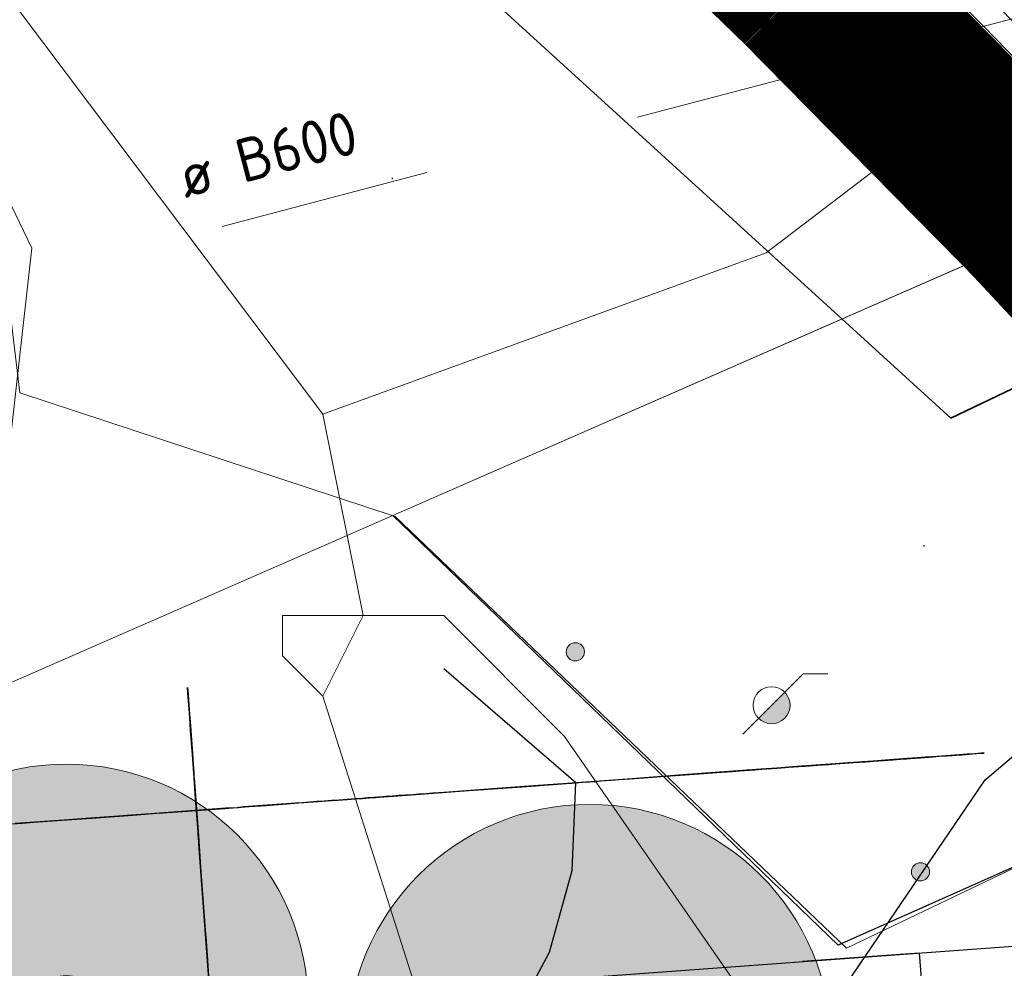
# Model space of a CAD drawing. Header units: metres. Extents: x 163628 to 167855, y 402678 to 405435.
# Tile 111 of 256: x 164483 to 164491, y 403414 to 403422. Entities that reach past the tile are written whole.
import ezdxf

# ---------------------------------------------------------------- set-up
doc = ezdxf.new("R2010")
doc.units = ezdxf.units.M
doc.linetypes.add('X-CA190022.004-UO-DWM_Snelfietsroute$0$VH-TROTTOIRBAND_180-200', pattern=[20, 10, -2, 2, -2, 2, -2])
doc.linetypes.add('X-CA190022.004-UO-WHM_Riolering gemeente_NLCS_v0.2$0$RI-GWA', pattern=[18.45, 6, -1.8, 1.75, -1.8, 1.75, -1.8, 1.75, -1.8])
doc.layers.get('0').update_dxf_attribs({"lineweight": 25})
for name, color, linetype, lineweight in [('X-CA190022.004-UO-BGT_Ondergrond nieuwbouw Pater vd Elsenlaan$0$A--L23--_Vloeren', 4, 'Continuous', 25), ('X-CA190022.004-UO-BGT_Ondergrond nieuwbouw Pater vd Elsenlaan$0$A--L90--_Terrein', 2, 'Continuous', 25), ('X-CA190022.004-UO-BGT_Ondergrond$0$GE_314_WGDRijbaanLokaleweg_Vlak_GEM', 253, 'Continuous', 9), ('X-CA190022.004-UO-BGT_Ondergrond$0$GE_367_OWGBerm_groenvoorziening_grasenk_GEM', 253, 'Continuous', 9), ('X-CA190022.004-UO-BGT_Ondergrond$0$GE_401_OTDErf_Vlak_GEM', 253, 'Continuous', 9), ('X-CA190022.004-UO-BGT_Ondergrond$0$GE_541_OWTOever_slootkant_Vlak_GEM', 253, 'Continuous', 9), ('X-CA190022.004-UO-DTM inmeting$0$B-WE-GW-TALUD_KRUIN-G', 246, 'Continuous', 0), ('X-CA190022.004-UO-DTM inmeting$0$B-WE-IE-MEUBILAIR_WEGMEUBILAIR-S', 246, 'Continuous', 0), ('X-CA190022.004-UO-DTM inmeting$0$B-WE-MO-ONDERZOEK_PEILBUIS-S', 246, 'Continuous', 0), ('X-CA190022.004-UO-DTM inmeting$0$B-WE-OG-HOOGTEPUNT-S', 246, 'Continuous', 0), ('X-CA190022.004-UO-DTM inmeting$0$B-WE-VH-KANTOPSLUITING_ACHTERKANTBAND-G', 246, 'Continuous', 0), ('X-CA190022.004-UO-DTM inmeting$0$B-WE-VH-KANTOPSLUITING_VOORKANTBAND-G', 246, 'Continuous', 0), ('X-CA190022.004-UO-DTM inmeting$0$B-WE-VH-VERHARDING_ASFALT-G', 246, 'Continuous', 0), ('X-CA190022.004-UO-DWM_Snelfietsroute$0$N-WE-VH-KANTOPSLUITING_ACHTERKANTBAND-G', 125, 'Continuous', 25), ('X-CA190022.004-UO-DWM_Snelfietsroute$0$N-WE-VH-KANTOPSLUITING_TROTTOIRBAND_180 200-G', 125, 'X-CA190022.004-UO-DWM_Snelfietsroute$0$VH-TROTTOIRBAND_180-200', 25), ('X-CA190022.004-UO-DWM_Snelfietsroute$0$N-WE-VH-KANTVERHARDING_STREKLAAG-G', 251, 'Continuous', 18), ('X-CA190022.004-UO-GZM_Werkgrens_v0.1$0$N-WE-KG-GRENS_SYSTEEMGRENS-G', 7, 'X-CA190022.004-UO-GZM_Werkgrens_v0.1$0$KG-OG', 35), ('X-CA190022.004-UO-KAD_Percelen$0$B-WE-KG-GRENS_PERCEEL-GV', 150, 'Continuous', 9), ('X-CA190022.004-UO-WHM_Riolering gemeente - drukleidingen_v0.1$0$Riool_onder_druk_pvc_leidingen_400_hgml', 214, 'X-CA190022.004-UO-WHM_Riolering gemeente - drukleidingen_v0.1$0$1-200 PERSLEIDING', 25), ('X-CA190022.004-UO-WHM_Riolering gemeente_NLCS_v0.2$0$B-WE-RI-DIAMETER-T18', 214, 'Continuous', 15), ('X-CA190022.004-UO-WHM_Riolering gemeente_NLCS_v0.2$0$B-WE-RI-GWA_TRANSPORTLEIDING-G', 214, 'X-CA190022.004-UO-WHM_Riolering gemeente_NLCS_v0.2$0$RI-GWA', 15), ('X-XX-AL-REFERENTIE-G', 7, 'Continuous', 18)]:
    doc.layers.add(name, color=color, linetype=linetype, lineweight=lineweight)
doc.layers.add('X-CA190022.004-UO-DTM inmeting$0$X-XX-AL-MEETPUNT-S', color=246, linetype='Continuous', lineweight=0, plot=False)
doc.layers.add('X-CA190022.004-UO-DWM_Beplanting$0$B-WE-GR-BOOM-S AFKOMSTIG UIT DTM_v0.4', color=252, linetype='Continuous')
doc.layers.add('X-CA190022.004-UO-DWM_Beplanting$0$N-GV-GR-GRAS-A-200', color=7, linetype='Continuous')
for name, color, linetype, lineweight, transparency in [('X-CA190022.004-UO-KL_Wenstracé_v0.3$0$N-WE-KL-TRACE_WENSTRACE-G 1.5m', 24, 'Continuous', 35, 0.6), ('X-CA190022.004-UO-KLIC$0$B-OI-KL-DATA_KPN_0000546663_VECT_19O042616-G', 42, 'X-CA190022.004-UO-KLIC$0$1-200 TELEFONIE-KPN', 0, 0.25), ('X-CA190022.004-UO-KLIC$0$B-OI-KL-DATA_ZIGGO BV_0000546674_VECT_19O042616-G', 42, 'X-CA190022.004-UO-KLIC$0$1-200 ZIGGO', 0, 0.25)]:
    doc.layers.add(name, color=color, linetype=linetype, lineweight=lineweight, transparency=transparency)
doc.styles.add('X-CA190022.004-UO-DTM inmeting$0$NLCS-ISO', font='isocpeur.ttf', dxfattribs={"height": 2.5})
doc.styles.add('X-CA190022.004-UO-KLIC$0$NLCS-ISO', font='NLCS-ISO.ttf')
doc.styles.add('X-CA190022.004-UO-WHM_Riolering gemeente - drukleidingen_v0.1$0$NLCS-ISO', font='NLCS-ISO.ttf')
doc.styles.add('X-CA190022.004-UO-WHM_Riolering gemeente_NLCS_v0.2$0$NLCS-ISO-M200-T18', font='NLCS-ISO.ttf', dxfattribs={"height": 0.36})
doc.linetypes.add('X-CA190022.004-UO-GZM_Werkgrens_v0.1$0$KG-OG', pattern='A,5.5,-1.5,[2,NLCS.SHX,S=0.5,R=0,X=0,Y=0],-1.5', length=8.5)
doc.linetypes.add('X-CA190022.004-UO-KLIC$0$1-200 TELEFONIE-KPN', pattern='A,1.5,-0.6,["KPN",X-CA190022.004-UO-KLIC$0$NLCS-ISO,S=0.24,R=0,X=-0.5,Y=-0.12],-0.3', length=2.4)
doc.linetypes.add('X-CA190022.004-UO-KLIC$0$1-200 ZIGGO', pattern='A,1.5,-0.6,["ZIGGO",X-CA190022.004-UO-KLIC$0$NLCS-ISO,S=0.24,R=0,X=-0.5,Y=-0.12],-0.5', length=2.6)
doc.linetypes.add('X-CA190022.004-UO-WHM_Riolering gemeente - drukleidingen_v0.1$0$1-200 PERSLEIDING', pattern='A,1.5,-0.6,["PERS",X-CA190022.004-UO-WHM_Riolering gemeente - drukleidingen_v0.1$0$NLCS-ISO,S=0.24,R=0,X=-0.5,Y=-0.12],-0.65', length=2.75)

# ---------------------------------------------------------------- blocks, each defined once
blk = doc.blocks.new('X-CA190022.004-UO-BGT_Ondergrond nieuwbouw Pater vd Elsenlaan')
at = {"layer": 'X-CA190022.004-UO-BGT_Ondergrond nieuwbouw Pater vd Elsenlaan$0$A--L23--_Vloeren', "color": 252}
for p, q in [((164495.298, 403416.903), (164489.76, 403414.442)), ((164489.76, 403414.442), (164487.3307, 403416.7875)), ((164485.4445, 403414.0118), (164492.9247, 403414.5568)), ((164490.4313, 403414.3751), (164489.4672, 403414.3049)), ((164490.4313, 403414.3751), (164490.804, 403409.2587))]:
    blk.add_line(p, q, dxfattribs=at)
at = {"layer": 'X-CA190022.004-UO-BGT_Ondergrond nieuwbouw Pater vd Elsenlaan$0$A--L90--_Terrein', "color": 252}
for p, q in [((164487.5925, 403415.7838), (164486.501, 403416.727)), ((164484.386, 403416.5236), (164484.3824, 403416.5727)), ((164484.3824, 403416.5727), (164484.3841, 403416.549)), ((164484.3841, 403416.549), (164484.39, 403416.4687)), ((164484.393, 403416.4275), (164484.386, 403416.5236)), ((164484.39, 403416.4687), (164484.396, 403416.3869)), ((164484.4006, 403416.3235), (164484.393, 403416.4275)), ((164484.396, 403416.3869), (164484.4058, 403416.252)), ((164484.4083, 403416.2179), (164484.4006, 403416.3235)), ((164484.4058, 403416.252), (164484.4222, 403416.027)), ((164484.4156, 403416.117), (164484.4083, 403416.2179)), ((164484.4231, 403416.0147), (164484.4156, 403416.117)), ((164484.4222, 403416.027), (164484.4287, 403415.937)), ((164484.4313, 403415.9018), (164484.4231, 403416.0147)), ((164490.0972, 403415.9663), (164489.9589, 403415.9562)), ((164489.9854, 403415.9581), (164490.0914, 403415.9659)), ((164490.1013, 403415.9666), (164490.01, 403415.9599)), ((164490.0866, 403415.9655), (164490.014, 403415.9602)), ((164490.0151, 403415.9603), (164490.1269, 403415.9685)), ((164490.0478, 403415.9627), (164490.1401, 403415.9694)), ((164490.1518, 403415.9703), (164490.0866, 403415.9655)), ((164490.0914, 403415.9659), (164490.2016, 403415.9739)), ((164490.2414, 403415.9768), (164490.0972, 403415.9663)), ((164490.1848, 403415.9727), (164490.1013, 403415.9666)), ((164490.1269, 403415.9685), (164490.2143, 403415.9748)), ((164490.1401, 403415.9694), (164490.2406, 403415.9767)), ((164490.2106, 403415.9746), (164490.1518, 403415.9703)), ((164490.262, 403415.9783), (164490.1848, 403415.9727)), ((164490.2016, 403415.9739), (164490.3117, 403415.9819)), ((164490.2643, 403415.9785), (164490.2106, 403415.9746)), ((164490.2143, 403415.9748), (164490.2712, 403415.979)), ((164490.2406, 403415.9767), (164490.3329, 403415.9835)), ((164490.3816, 403415.987), (164490.2414, 403415.9768)), ((164490.3345, 403415.9836), (164490.262, 403415.9783)), ((164490.3141, 403415.9821), (164490.2643, 403415.9785)), ((164490.2712, 403415.979), (164490.2916, 403415.9805)), ((164490.2916, 403415.9805), (164490.2929, 403415.9806)), ((164490.2929, 403415.9806), (164490.2965, 403415.9808)), ((164490.2965, 403415.9808), (164490.3022, 403415.9812)), ((164490.3022, 403415.9812), (164490.3094, 403415.9818)), ((164490.3094, 403415.9818), (164490.3178, 403415.9824)), ((164490.3117, 403415.9819), (164490.4173, 403415.9896)), ((164490.3531, 403415.9849), (164490.3141, 403415.9821)), ((164490.3178, 403415.9824), (164490.327, 403415.983)), ((164490.327, 403415.983), (164490.3366, 403415.9837)), ((164490.3329, 403415.9835), (164490.4004, 403415.9884)), ((164490.4038, 403415.9886), (164490.3345, 403415.9836)), ((164490.3366, 403415.9837), (164490.3554, 403415.9851)), ((164490.3756, 403415.9866), (164490.3531, 403415.9849)), ((164490.3554, 403415.9851), (164490.3715, 403415.9863)), ((164490.3715, 403415.9863), (164490.382, 403415.987)), ((164490.3843, 403415.9872), (164490.3756, 403415.9866)), ((164490.4832, 403415.9944), (164490.3816, 403415.987)), ((164490.382, 403415.987), (164490.3843, 403415.9872)), ((164490.4004, 403415.9884), (164490.4265, 403415.9903)), ((164490.4715, 403415.9936), (164490.4038, 403415.9886)), ((164490.4173, 403415.9896), (164490.5138, 403415.9967)), ((164490.4265, 403415.9903), (164490.4406, 403415.9913)), ((164490.4406, 403415.9913), (164490.4727, 403415.9937)), ((164490.5414, 403415.9987), (164490.4715, 403415.9936)), ((164490.4727, 403415.9937), (164490.508, 403415.9962)), ((164490.5282, 403415.9977), (164490.4832, 403415.9944)), ((164490.508, 403415.9962), (164490.5315, 403415.9979)), ((164490.5138, 403415.9967), (164490.5968, 403416.0027)), ((164490.5315, 403415.9979), (164490.5282, 403415.9977)), ((164490.6144, 403416.004), (164490.5414, 403415.9987)), ((164490.5968, 403416.0027), (164490.6617, 403416.0074)), ((164490.6882, 403416.0094), (164490.6144, 403416.004)), ((164490.6617, 403416.0074), (164490.7039, 403416.0105)), ((164490.7604, 403416.0146), (164490.6882, 403416.0094)), ((164490.7039, 403416.0105), (164490.719, 403416.0116)), ((164490.719, 403416.0116), (164490.7373, 403416.0129)), ((164490.7373, 403416.0129), (164490.7833, 403416.0163)), ((164490.8286, 403416.0196), (164490.7604, 403416.0146)), ((164490.7833, 403416.0163), (164490.8429, 403416.0206)), ((164490.8906, 403416.0241), (164490.8286, 403416.0196)), ((164490.8429, 403416.0206), (164490.9026, 403416.025)), ((164490.9439, 403416.028), (164490.8906, 403416.0241)), ((164490.9026, 403416.025), (164490.9485, 403416.0283)), ((164490.9669, 403416.0297), (164490.9439, 403416.028)), ((164490.9485, 403416.0283), (164490.9669, 403416.0297)), ((164484.4287, 403415.937), (164484.4337, 403415.8696)), ((164484.4402, 403415.78), (164484.4313, 403415.9018)), ((164489.0094, 403415.887), (164488.5145, 403415.8509)), ((164488.8835, 403415.8778), (164488.9785, 403415.8848)), ((164488.9778, 403415.8847), (164488.9869, 403415.8854)), ((164488.9861, 403415.8853), (164488.9778, 403415.8847)), ((164488.9785, 403415.8848), (164489.0319, 403415.8887)), ((164489.0069, 403415.8868), (164488.9861, 403415.8853)), ((164488.9869, 403415.8854), (164489.1218, 403415.8952)), ((164489.0356, 403415.8889), (164489.0069, 403415.8868)), ((164489.1218, 403415.8952), (164489.0094, 403415.887)), ((164489.0319, 403415.8887), (164489.0713, 403415.8915)), ((164489.0675, 403415.8913), (164489.0356, 403415.8889)), ((164489.0978, 403415.8935), (164489.0675, 403415.8913)), ((164489.0713, 403415.8915), (164489.1296, 403415.8958)), ((164489.1218, 403415.8952), (164489.0978, 403415.8935)), ((164489.1666, 403415.8985), (164489.1218, 403415.8952)), ((164489.1296, 403415.8958), (164489.2036, 403415.9012)), ((164489.2543, 403415.9049), (164489.1666, 403415.8985)), ((164489.1893, 403415.9001), (164489.1843, 403415.8998)), ((164489.1843, 403415.8998), (164489.1875, 403415.9)), ((164489.1875, 403415.9), (164489.1976, 403415.9007)), ((164489.2207, 403415.9024), (164489.1893, 403415.9001)), ((164489.1976, 403415.9007), (164489.2132, 403415.9019)), ((164489.2036, 403415.9012), (164489.2903, 403415.9075)), ((164489.2132, 403415.9019), (164489.2329, 403415.9033)), ((164489.2891, 403415.9074), (164489.2207, 403415.9024)), ((164489.2329, 403415.9033), (164489.2554, 403415.9049)), ((164489.3727, 403415.9135), (164489.2543, 403415.9049)), ((164489.2554, 403415.9049), (164489.2793, 403415.9067)), ((164489.2793, 403415.9067), (164489.9542, 403415.9559)), ((164489.3847, 403415.9144), (164489.2891, 403415.9074)), ((164489.2903, 403415.9075), (164489.3863, 403415.9145)), ((164489.5095, 403415.9235), (164489.3727, 403415.9135)), ((164489.4975, 403415.9226), (164489.3847, 403415.9144)), ((164489.3863, 403415.9145), (164489.4887, 403415.9219)), ((164489.4887, 403415.9219), (164489.5942, 403415.9296)), ((164489.6179, 403415.9314), (164489.4975, 403415.9226)), ((164489.6527, 403415.9339), (164489.5095, 403415.9235)), ((164489.5942, 403415.9296), (164489.7426, 403415.9405)), ((164489.7359, 403415.94), (164489.6179, 403415.9314)), ((164489.79, 403415.9439), (164489.6527, 403415.9339)), ((164489.6617, 403415.9346), (164489.6851, 403415.9363)), ((164489.678, 403415.9357), (164489.6617, 403415.9346)), ((164489.7395, 403415.9402), (164489.678, 403415.9357)), ((164489.6851, 403415.9363), (164489.7333, 403415.9398)), ((164489.7333, 403415.9398), (164489.8022, 403415.9448)), ((164489.8417, 403415.9477), (164489.7359, 403415.94)), ((164489.8364, 403415.9473), (164489.7395, 403415.9402)), ((164489.7426, 403415.9405), (164489.885, 403415.9508)), ((164489.9092, 403415.9526), (164489.79, 403415.9439)), ((164489.8022, 403415.9448), (164489.8876, 403415.951)), ((164489.9589, 403415.9562), (164489.8364, 403415.9473)), ((164489.9328, 403415.9543), (164489.8417, 403415.9477)), ((164489.885, 403415.9508), (164490.0151, 403415.9603)), ((164489.8876, 403415.951), (164489.9854, 403415.9581)), ((164490.01, 403415.9599), (164489.9092, 403415.9526)), ((164490.014, 403415.9602), (164489.9328, 403415.9543)), ((164489.9542, 403415.9559), (164489.9803, 403415.9578)), ((164489.9803, 403415.9578), (164490.0478, 403415.9627)), ((164484.4337, 403415.8696), (164484.4353, 403415.8471)), ((164484.4353, 403415.8471), (164484.4386, 403415.8021)), ((164484.4369, 403415.8246), (164484.4746, 403415.3072)), ((164484.4369, 403415.8246), (164484.4386, 403415.8021)), ((164488.0196, 403415.8149), (164487.5247, 403415.7788)), ((164487.7978, 403415.7987), (164487.8392, 403415.8017)), ((164487.8392, 403415.8017), (164487.8878, 403415.8053)), ((164487.8878, 403415.8053), (164487.9512, 403415.8099)), ((164487.9512, 403415.8099), (164488.0375, 403415.8162)), ((164488.5145, 403415.8509), (164488.0196, 403415.8149)), ((164488.0375, 403415.8162), (164488.1545, 403415.8247)), ((164488.1545, 403415.8247), (164488.2988, 403415.8352)), ((164488.2988, 403415.8352), (164488.4544, 403415.8466)), ((164488.4544, 403415.8466), (164488.6108, 403415.858)), ((164488.6108, 403415.858), (164488.7574, 403415.8687)), ((164488.7574, 403415.8687), (164488.8835, 403415.8778)), ((164484.4496, 403415.6511), (164484.4402, 403415.78)), ((164487.1648, 403415.7526), (164486.6474, 403415.7149)), ((164486.6699, 403415.7165), (164487.1873, 403415.7542)), ((164487.5247, 403415.7788), (164487.1648, 403415.7526)), ((164487.1873, 403415.7542), (164487.5472, 403415.7805)), ((164487.5472, 403415.7805), (164487.5524, 403415.7808)), ((164487.5524, 403415.7808), (164487.5597, 403415.7814)), ((164487.5597, 403415.7814), (164487.5714, 403415.7822)), ((164487.562, 403415.0592), (164487.5925, 403415.7838)), ((164487.5714, 403415.7822), (164487.5895, 403415.7835)), ((164487.5895, 403415.7835), (164487.6164, 403415.7855)), ((164487.6164, 403415.7855), (164487.654, 403415.7882)), ((164487.654, 403415.7882), (164487.7046, 403415.7919)), ((164487.7046, 403415.7919), (164487.7555, 403415.7956)), ((164487.7555, 403415.7956), (164487.7978, 403415.7987)), ((164484.4594, 403415.5169), (164484.4496, 403415.6511)), ((164485.5302, 403415.6335), (164485.6253, 403415.6404)), ((164485.6364, 403415.6412), (164485.5726, 403415.6366)), ((164485.6253, 403415.6404), (164485.7026, 403415.646)), ((164485.7026, 403415.646), (164485.6364, 403415.6412)), ((164485.7026, 403415.646), (164485.7674, 403415.6508)), ((164485.7661, 403415.6507), (164485.7026, 403415.646)), ((164485.8226, 403415.6548), (164485.7661, 403415.6507)), ((164485.7674, 403415.6508), (164485.8276, 403415.6551)), ((164485.8732, 403415.6585), (164485.8226, 403415.6548)), ((164485.8276, 403415.6551), (164485.8838, 403415.6592)), ((164485.919, 403415.6618), (164485.8732, 403415.6585)), ((164485.8838, 403415.6592), (164485.9368, 403415.6631)), ((164485.9613, 403415.6649), (164485.919, 403415.6618)), ((164485.9368, 403415.6631), (164485.9875, 403415.6668)), ((164486.0012, 403415.6678), (164485.9613, 403415.6649)), ((164485.9725, 403415.6657), (164486.04, 403415.6706)), ((164486.0256, 403415.6696), (164485.9725, 403415.6657)), ((164485.9875, 403415.6668), (164486.0367, 403415.6704)), ((164486.04, 403415.6706), (164486.0012, 403415.6678)), ((164486.0788, 403415.6735), (164486.0256, 403415.6696)), ((164486.0367, 403415.6704), (164486.085, 403415.6739)), ((164486.1325, 403415.6774), (164486.0788, 403415.6735)), ((164486.085, 403415.6739), (164486.6699, 403415.7165)), ((164486.1867, 403415.6813), (164486.1325, 403415.6774)), ((164486.2417, 403415.6853), (164486.1867, 403415.6813)), ((164486.2978, 403415.6894), (164486.2417, 403415.6853)), ((164486.3549, 403415.6936), (164486.2978, 403415.6894)), ((164486.4095, 403415.6976), (164486.3549, 403415.6936)), ((164486.4582, 403415.7011), (164486.4095, 403415.6976)), ((164486.5019, 403415.7043), (164486.4582, 403415.7011)), ((164486.5417, 403415.7072), (164486.5019, 403415.7043)), ((164486.5786, 403415.7099), (164486.5417, 403415.7072)), ((164486.6135, 403415.7124), (164486.5786, 403415.7099)), ((164486.6474, 403415.7149), (164486.6135, 403415.7124)), ((164484.7353, 403415.5755), (164484.1504, 403415.5329)), ((164484.3031, 403415.544), (164484.4931, 403415.5579)), ((164484.4931, 403415.5579), (164484.691, 403415.5723)), ((164484.691, 403415.5723), (164484.8928, 403415.587)), ((164484.7353, 403415.5755), (164484.8028, 403415.5805)), ((164484.8478, 403415.5837), (164484.8028, 403415.5805)), ((164485.2752, 403415.6149), (164484.8478, 403415.5837)), ((164484.8928, 403415.587), (164485.0321, 403415.5972)), ((164485.0321, 403415.5972), (164485.1684, 403415.6071)), ((164485.1684, 403415.6071), (164485.2989, 403415.6166)), ((164485.3331, 403415.6191), (164485.2752, 403415.6149)), ((164485.2989, 403415.6166), (164485.4204, 403415.6255)), ((164485.3914, 403415.6234), (164485.3331, 403415.6191)), ((164485.4505, 403415.6277), (164485.3914, 403415.6234)), ((164485.4204, 403415.6255), (164485.5302, 403415.6335)), ((164485.5108, 403415.6321), (164485.4505, 403415.6277)), ((164485.5726, 403415.6366), (164485.5108, 403415.6321)), ((164483.3631, 403415.4755), (164482.9582, 403415.446)), ((164483.3452, 403415.4742), (164483.4682, 403415.4832)), ((164483.5431, 403415.4887), (164483.3631, 403415.4755)), ((164483.4682, 403415.4832), (164483.5885, 403415.492)), ((164483.813, 403415.5083), (164483.5431, 403415.4887)), ((164483.5885, 403415.492), (164483.7005, 403415.5001)), ((164483.7005, 403415.5001), (164483.8197, 403415.5088)), ((164483.8805, 403415.5133), (164483.813, 403415.5083)), ((164483.8197, 403415.5088), (164483.9625, 403415.5192)), ((164484.0379, 403415.5247), (164483.8805, 403415.5133)), ((164483.9625, 403415.5192), (164484.1249, 403415.5311)), ((164484.2629, 403415.5411), (164484.0379, 403415.5247)), ((164484.1249, 403415.5311), (164484.3031, 403415.544)), ((164484.1504, 403415.5329), (164484.2404, 403415.5395)), ((164484.2404, 403415.5395), (164484.2854, 403415.5428)), ((164484.2854, 403415.5428), (164484.2629, 403415.5411)), ((164484.4694, 403415.3792), (164484.4594, 403415.5169)), ((164482.9357, 403415.4444), (164483.0147, 403415.4502)), ((164483.0147, 403415.4502), (164483.1129, 403415.4573)), ((164483.1129, 403415.4573), (164483.2249, 403415.4655)), ((164483.2249, 403415.4655), (164483.3452, 403415.4742)), ((164484.4796, 403415.2397), (164484.4694, 403415.3792)), ((164484.4746, 403415.3072), (164484.4714, 403415.3522)), ((164484.4714, 403415.3522), (164484.4779, 403415.2622)), ((164484.4779, 403415.2622), (164484.4878, 403415.1272)), ((164484.5582, 403414.1599), (164484.4796, 403415.2397)), ((164484.4878, 403415.1272), (164484.4992, 403414.9698)), ((164487.374, 403414.3821), (164487.562, 403415.0592)), ((164484.4992, 403414.9698), (164484.5123, 403414.7898)), ((164484.5123, 403414.7898), (164484.5287, 403414.5648)), ((164484.5287, 403414.5648), (164484.5353, 403414.4749)), ((164484.5353, 403414.4749), (164484.5468, 403414.3174)), ((164487.046, 403413.7728), (164487.374, 403414.3821)), ((164484.5468, 403414.3174), (164484.5599, 403414.1374))]:
    blk.add_line(p, q, dxfattribs=at)
blk = doc.blocks.new('X-CA190022.004-UO-DTM inmeting$0$punt')
at = {"color": 0, "lineweight": -2}
blk.add_line((0, 0), (0, 0), dxfattribs=at)
blk = doc.blocks.new('X-CA190022.004-UO-DTM inmeting$0$SIE-WEG_PAAL_ALGEMEEN_TYPE_01')
h = blk.add_hatch(color=256)
edge = h.paths.add_edge_path()
edge.add_arc((0, 0), 0.188, 0, 360)
at = {"ltscale": 0.5}
blk.add_circle((0, 0), 0.188, dxfattribs=at)
blk = doc.blocks.new('X-CA190022.004-UO-DTM inmeting$0$SMO-BODEM_PEILBUIS_1FILTER_HANDMATIG-SO')
blk.add_hatch(color=256).paths.add_polyline_path([(-1.055, -1.066, 0.666398), (1.5, 0, 0.198311), (1.063, 1.058)])
at = {"color": 0, "linetype": 'Continuous'}
blk.add_line((2.565, 2.564), (4.57, 2.564), dxfattribs=at)
at = {"color": 0, "linetype": 'Continuous', "flags": 128}
for points in [[(-1.055, -1.066), (2.565, 2.564)], [(-2.335, -2.347), (-1.055, -1.066)]]:
    blk.add_lwpolyline(points, dxfattribs=at)
at = {"color": 0, "linetype": 'Continuous'}
blk.add_circle((0, 0), 1.5, dxfattribs=at)
at = {"style": 'X-CA190022.004-UO-DTM inmeting$0$NLCS-ISO'}
blk.add_attdef('NR', (2.935, -1.543), '', height=2.5, dxfattribs=at)
blk = doc.blocks.new('X-CA190022.004-UO-DTM inmeting$0$SOG-HOOGTEPUNT-SO')
for p, q in [((-0.5, 0), (0.5, 0)), ((0, 0.5), (0, -0.5))]:
    blk.add_line(p, q)
blk = doc.blocks.new('X-CA190022.004-UO-DWM_Beplanting$0$SGR-BOOM_01-SO')
at = {"linetype": 'ByBlock', "lineweight": 18}
h = blk.add_hatch(color=0, dxfattribs=at)
h.dxf.hatch_style = 1
edge = h.paths.add_edge_path()
edge.add_arc((0, 0), 0.25, 0, 360)
at = {"color": 0, "linetype": 'ByBlock', "lineweight": 18}
for radius in [2, 0.25]:
    blk.add_circle((0, 0), radius, dxfattribs=at)
blk = doc.blocks.new('X-CA190022.004-UO-DWM_Beplanting$0$IMGEOBoom')
at = {"transparency": 33554457}
h = blk.add_hatch(color=256, dxfattribs=at)
h.dxf.hatch_style = 1
edge = h.paths.add_edge_path()
edge.add_arc((0, 0), 100, 0, 360)
edge = h.paths.add_edge_path(flags=17)
edge.add_arc((0, 0), 12.5, 0, 360)
h = blk.add_hatch()
h.set_pattern_fill('ANGLE', color=256)
h.set_pattern_definition([(0, (0, 0), (0, 6.985), [5.08, -1.905]), (90, (0, 0), (-6.985, 4e-16), [5.08, -1.905])])
edge = h.paths.add_edge_path(flags=17)
edge.add_arc((0, 0), 12.5, 0, 360)
at = {"layer": 'X-CA190022.004-UO-DWM_Beplanting$0$N-GV-GR-GRAS-A-200'}
h = blk.add_hatch(color=256, dxfattribs=at)
h.dxf.hatch_style = 1
edge = h.paths.add_edge_path(flags=17)
edge.add_arc((0, 0), 12.5, 0, 360)
at = {"xscale": 50, "yscale": 50, "zscale": 50}
blk.add_blockref('X-CA190022.004-UO-DWM_Beplanting$0$SGR-BOOM_01-SO', (0, 0), dxfattribs=at)

msp = doc.modelspace()

# ---------------------------------------------------------------- linework, layer by layer
at = {"layer": 'X-CA190022.004-UO-BGT_Ondergrond$0$GE_314_WGDRijbaanLokaleweg_Vlak_GEM', "flags": 128}
msp.add_lwpolyline([(164442.94, 403489.126), (164443.864, 403488.079), (164449.294, 403481.924), (164481.056, 403444.687), (164480.874, 403444.622), (164483.26, 403441.849), (164483.391, 403441.904), (164502.63, 403419.439), (164497.447, 403415.017), (164495.313, 403417.041), (164491.602, 403420.56), (164476.856, 403434.777), (164474.447, 403437.185), (164474.381, 403437.261), (164474.505, 403437.387), (164473.18, 403438.808), (164472.011, 403440.28), (164471.089, 403441.66), (164464.875, 403450.622), (164464.747, 403450.533), (164455.924, 403463.299), (164454.191, 403465.806)], dxfattribs=at)
at = {"layer": 'X-CA190022.004-UO-BGT_Ondergrond$0$GE_367_OWGBerm_groenvoorziening_grasenk_GEM', "flags": 128}
msp.add_lwpolyline([(164474.381, 403437.261), (164474.447, 403437.185), (164476.856, 403434.777), (164491.602, 403420.56), (164495.313, 403417.041), (164489.83, 403414.415), (164486.1, 403417.987), (164482.995, 403419.01), (164482.804, 403420.603)], dxfattribs=at)
at = {"layer": 'X-CA190022.004-UO-BGT_Ondergrond$0$GE_401_OTDErf_Vlak_GEM', "flags": 128}
msp.add_lwpolyline([(164482.995, 403419.01), (164486.1, 403417.987), (164489.83, 403414.415), (164495.313, 403417.041), (164497.447, 403415.017), (164498.168, 403414.333)], dxfattribs=at)
at = {"layer": 'X-CA190022.004-UO-BGT_Ondergrond$0$GE_541_OWTOever_slootkant_Vlak_GEM', "flags": 128}
msp.add_lwpolyline([(164482.804, 403420.603), (164482.995, 403419.01)], dxfattribs=at)
at = {"layer": 'X-CA190022.004-UO-DTM inmeting$0$B-WE-GW-TALUD_KRUIN-G'}
msp.add_polyline3d([(164451.548, 403407.971, 9.72), (164460.903, 403412.843, 9.77), (164469.009, 403416.912, 9.746), (164474.961, 403419.782, 9.817), (164477.687, 403421.144, 9.886), (164480.257, 403421.946, 9.81), (164482.362, 403421.728, 9.704), (164483.094, 403420.207, 9.464), (164482.889, 403418.362, 9.22), (164482.005, 403417.78, 8.967), (164480.311, 403417.407, 9.002), (164476.132, 403415.626, 8.948), (164472.128, 403413.627, 9.06), (164467.85, 403411.913, 9.101), (164464.381, 403410.03, 9.123)], dxfattribs=at)
at = {"layer": 'X-CA190022.004-UO-DTM inmeting$0$B-WE-VH-KANTOPSLUITING_ACHTERKANTBAND-G'}
msp.add_polyline3d([(164505.578, 403405.499, 9.016), (164504.692, 403406.551, 9.047), (164504.047, 403407.292, 9.168), (164500.844, 403411.171, 9.384), (164499.563, 403412.631, 9.425), (164497.284, 403414.931, 9.531), (164491.499, 403420.44, 9.741), (164486.07, 403425.668, 9.793), (164484.278, 403427.386, 9.821), (164478.244, 403433.176, 9.912), (164475.32, 403436.021, 9.911), (164474.313, 403437.076, 9.89), (164473.93, 403437.318, 9.891), (164473.357, 403437.289, 9.882), (164471.769, 403436.546, 9.852), (164470.91, 403436.146, 9.705)], dxfattribs=at)
at = {"layer": 'X-CA190022.004-UO-DTM inmeting$0$B-WE-VH-KANTOPSLUITING_VOORKANTBAND-G'}
msp.add_polyline3d([(164505.714, 403405.607, 8.991), (164504.811, 403406.672, 9.018), (164504.192, 403407.429, 9.066), (164501.018, 403411.29, 9.266), (164499.695, 403412.783, 9.319), (164497.443, 403415.067, 9.417), (164491.633, 403420.591, 9.625), (164486.205, 403425.8, 9.704), (164484.433, 403427.513, 9.699), (164478.37, 403433.316, 9.798), (164475.461, 403436.17, 9.794), (164474.433, 403437.22, 9.791), (164473.909, 403437.516, 9.787), (164473.286, 403437.46, 9.799), (164471.688, 403436.748, 9.779), (164470.812, 403436.312, 9.717)], dxfattribs=at)
at = {"layer": 'X-CA190022.004-UO-DTM inmeting$0$B-WE-VH-VERHARDING_ASFALT-G'}
msp.add_polyline3d([(164505.833, 403405.691, 9.028), (164504.96, 403406.762, 9.059), (164504.3, 403407.519, 9.099), (164501.123, 403411.337, 9.288), (164499.801, 403412.889, 9.337), (164497.542, 403415.168, 9.431), (164491.738, 403420.689, 9.651), (164486.304, 403425.92, 9.705), (164484.507, 403427.634, 9.726), (164478.468, 403433.428, 9.811), (164475.551, 403436.25, 9.816), (164474.549, 403437.314, 9.796), (164473.946, 403437.639, 9.8), (164473.594, 403437.616, 9.802)], dxfattribs=at)
at = {"layer": 'X-CA190022.004-UO-DWM_Snelfietsroute$0$N-WE-VH-KANTOPSLUITING_ACHTERKANTBAND-G', "flags": 128}
msp.add_lwpolyline([(164501.7358, 403410.0446), (164496.9154, 403415.4526), (164495.6045, 403416.9835, 0.022894), (164489.3337, 403423.6605, 0.014616)], format="xyb", dxfattribs=at)
at = {"layer": 'X-CA190022.004-UO-DWM_Snelfietsroute$0$N-WE-VH-KANTOPSLUITING_TROTTOIRBAND_180 200-G', "ltscale": 0.2, "flags": 128}
msp.add_lwpolyline([(164501.8872, 403410.1752), (164497.0671, 403415.583), (164495.7565, 403417.1135, 0.022958), (164489.474, 403423.8027, 0.014283), (164485.2647, 403427.6637), (164483.9437, 403428.8077, 0.299031), (164483.3995, 403428.8802)], format="xyb", dxfattribs=at)
at = {"layer": 'X-CA190022.004-UO-DWM_Snelfietsroute$0$N-WE-VH-KANTVERHARDING_STREKLAAG-G', "ltscale": 0.2, "flags": 128}
for points in [[(164502.0365, 403410.3083), (164497.2177, 403415.7146), (164495.9084, 403417.2436, 0.022958), (164489.6133, 403423.9461, 0.014283), (164485.3956, 403427.8149), (164484.0746, 403428.9588, 0.097072), (164483.841, 403429.0927, 0.097072)], [(164501.9619, 403410.2418), (164497.1424, 403415.6488), (164495.8324, 403417.1786, 0.022958), (164489.5436, 403423.8744, 0.014283), (164485.3302, 403427.7393), (164484.0092, 403428.8833, 0.145153), (164483.6984, 403429.0241, 0.145153)]]:
    msp.add_lwpolyline(points, format="xyb", dxfattribs=at)
at = {"layer": 'X-CA190022.004-UO-GZM_Werkgrens_v0.1$0$N-WE-KG-GRENS_SYSTEEMGRENS-G', "ltscale": 0.2, "flags": 128}
msp.add_lwpolyline([(164202.4472, 403276.2613, -0.007014), (164204.6842, 403278.1945), (164207.7316, 403280.6309), (164216.351, 403287.4712), (164219.0036, 403289.4341), (164219.3747, 403289.7286), (164237.1837, 403303.1852), (164244.5865, 403308.6053), (164248.7299, 403311.6378), (164253.9775, 403315.3667), (164261.1755, 403320.4804), (164269.6822, 403326.3245), (164277.478, 403331.5383), (164300.1389, 403346.153), (164322.964, 403359.926), (164334.0727, 403366.2923), (164351.6653, 403375.7975), (164373.7421, 403387.5498), (164399.9497, 403400.4639), (164429.2801, 403414.7433), (164430.1236, 403415.141), (164430.9478, 403415.5063), (164431.7771, 403415.8458), (164432.6152, 403416.1613), (164433.4617, 403416.4527), (164434.3156, 403416.7195), (164435.1764, 403416.9618), (164436.0433, 403417.1793), (164436.3055, 403417.2588, -0.099821), (164451.9815, 403417.179, 0.131087), (164471.53, 403420.9481), (164482.5327, 403426.2434), (164490.6931, 403418.7998), (164492.5862, 403419.7065), (164495.4036, 403416.53, -0.0101), (164498.0739, 403413.5363), (164499.3853, 403412.0048), (164502.2759, 403408.6525), (164509.2744, 403412.9481), (164511.7682, 403416.461), (164509.1861, 403420.2014, -0.175036), (164509.3211, 403422.1351, -0.180129), (164510.5167, 403423.4313), (164518.8245, 403427.3151), (164545.0302, 403439.9269), (164571.6953, 403452.7535), (164577.9553, 403456.0641), (164591.4717, 403464.1419), (164595.4463, 403466.1591), (164599.4312, 403468.1815), (164600.8539, 403468.8631), (164605.94, 403471.2415), (164622.0165, 403477.7584), (164627.2729, 403479.8887), (164631.9473, 403481.9049), (164633.2674, 403482.5386, 0.084778), (164642.609, 403485.3797), (164759.3321, 403541.3865), (164770.9742, 403544.8151), (164773.2724, 403545.3969), (164787.8866, 403542.2896), (164789.8994, 403542.3802), (164793.2522, 403543.0483), (164800.2402, 403546.8141), (164803.671, 403549.366), (164804.774, 403550.3597), (164806.9829, 403547.3874), (164807.907, 403546.1989), (164811.8705, 403549.2808), (164810.9533, 403550.4603), (164809.5117, 403552.4058), (164808.3427, 403553.5747), (164810.024, 403555.0894), (164807.8269, 403558.0125), (164809.8344, 403559.5158, 0.087199), (164816.7069, 403566.8332, -0.136189), (164825.151, 403574.239), (164897.9516, 403609.3405), (164931.0927, 403625.3205), (165054.7837, 403684.9605), (165123.1554, 403717.9264), (165148.5664, 403730.033), (165175.6541, 403740.4785), (165188.1464, 403744.8236), (165187.6324, 403748.0919), (165185.258, 403754.9316), (165180.0379, 403753.6895, 0.027846), (165177.0513, 403752.4656), (165119.6977, 403725.1407), (165051.3091, 403692.1666), (164927.6181, 403632.5265), (164894.4771, 403616.5466), (164821.6765, 403581.4451, 0.136189), (164810.0156, 403571.2181, -0.087199), (164805.039, 403565.9193), (164803.0204, 403564.4075), (164799.4154, 403569.2038), (164798.615, 403568.6044), (164797.8152, 403568.0055), (164797.2158, 403568.8059), (164793.3705, 403565.9263), (164793.97, 403565.1259), (164792.3761, 403563.9323), (164795.8845, 403559.0637, -0.201548), (164780.0972, 403554.057, 0.075656), (164771.1692, 403553.9823, -0.009755), (164764.0749, 403552.5359), (164754.2863, 403547.7986), (164747.4743, 403544.6064), (164708.3404, 403525.5832), (164686.2179, 403515.365), (164675.148, 403509.8648), (164663.5245, 403504.2583), (164644.3266, 403495.0707), (164639.4929, 403492.7231), (164638.2009, 403492.1265, -0.201818), (164621.8461, 403491.8003, 0.209498), (164598.5804, 403490.9733), (164556.1572, 403470.5662), (164536.2995, 403461.008), (164516.3184, 403451.408), (164508.2317, 403447.5121), (164500.1868, 403443.6422), (164497.2034, 403443.0085), (164495.0903, 403442.274, 0.130794), (164492.9131, 403444.8115), (164488.4347, 403447.8855), (164494.8987, 403449.835), (164490.3149, 403452.2329), (164484.4843, 403450.5971, -0.076427), (164479.7481, 403454.7226), (164478.7992, 403455.8573), (164474.918, 403452.9617), (164457.3434, 403473.5657), (164451.2569, 403468.374), (164465.5191, 403451.6533, -0.484297), (164464.8169, 403448.1132), (164461.4164, 403446.3938), (164463.8934, 403441.7699), (164464.9162, 403439.6136), (164433.0168, 403424.6831, 0.05166), (164425.3001, 403421.7034), (164396.4308, 403407.6484), (164370.0936, 403394.6705), (164347.8842, 403382.8476), (164330.1818, 403373.2831), (164318.908, 403366.8221), (164295.9034, 403352.9409), (164273.086, 403338.2252), (164265.1934, 403332.9466), (164256.5936, 403327.0387), (164249.3435, 403321.8879), (164244.0503, 403318.1266), (164239.8605, 403315.0601), (164232.409, 403309.6044), (164214.476, 403296.0541), (164201.2888, 403285.5888, 0.012131), (164197.4136, 403282.3572)], format="xyb", close=True, dxfattribs=at)
at = {"layer": 'X-CA190022.004-UO-KAD_Percelen$0$B-WE-KG-GRENS_PERCEEL-GV', "flags": 128}
for points in [[(164468.748, 403410.406), (164486.08, 403417.995), (164492.111, 403420.636), (164493.855, 403418.592), (164495.298, 403416.903), (164503.089, 403421.185), (164615.905, 403478.304), (164662.782, 403501.158), (164772.136, 403553.829), (164770.057, 403555.749), (164790.783, 403565.26), (164789.551, 403566.923), (164799.538, 403571.715), (164894.973, 403617.537), (164893.326, 403621.049), (164746.772, 403550.188), (164616.314, 403487.512), (164616.456, 403487.216), (164593.352, 403476.106), (164593.206, 403476.41), (164555.855, 403458.619), (164496.111, 403429.679), (164487.883, 403425.722), (164466.349, 403415.367)], [(164495.298, 403416.903), (164493.855, 403418.592), (164492.111, 403420.636), (164486.08, 403417.995), (164489.76, 403414.442)]]:
    msp.add_lwpolyline(points, close=True, dxfattribs=at)
msp.add_lwpolyline([(164544.858, 403363.307), (164534.917, 403373.194), (164522.841, 403385.879), (164517.544, 403391.725), (164504.551, 403406.066), (164495.298, 403416.903), (164489.76, 403414.442), (164486.08, 403417.995), (164468.748, 403410.406), (164455.428, 403404.573), (164455.852, 403398.81), (164456.621, 403388.359), (164467.899, 403234.987)], dxfattribs=at)
at = {"layer": 'X-CA190022.004-UO-KL_Wenstracé_v0.3$0$N-WE-KL-TRACE_WENSTRACE-G 1.5m', "lineweight": 18, "ltscale": 0.2, "const_width": 1.5}
msp.add_lwpolyline([(164483.3717, 403428.0463), (164484.6428, 403426.9455, -0.017274), (164489.5179, 403422.4235, -0.020911), (164495.0346, 403416.496), (164496.3517, 403414.9579), (164501.1781, 403409.5431)], format="xyb", dxfattribs=at)
at = {"layer": 'X-CA190022.004-UO-KLIC$0$B-OI-KL-DATA_KPN_0000546663_VECT_19O042616-G', "flags": 128}
msp.add_lwpolyline([(164487.1667, 403425.5), (164496.8333, 403414.5)], dxfattribs=at)
at = {"layer": 'X-CA190022.004-UO-KLIC$0$B-OI-KL-DATA_ZIGGO BV_0000546674_VECT_19O042616-G', "flags": 128}
for points in [[(164805.5, 403558.5), (164792.1667, 403550.1667), (164789.5, 403549.5), (164787.1667, 403549.5), (164775.8333, 403552.8333), (164770.5, 403552.8333), (164769.5, 403552.5), (164754.8333, 403546.8333), (164746.1667, 403542.8333), (164696.8333, 403519.5), (164675.5, 403508.8333), (164645.5, 403493.5), (164633.5, 403487.8333), (164622.1667, 403482.5), (164619.1667, 403481.5), (164613.1667, 403479.8333), (164613.1667, 403479.1667), (164612.5, 403478.8333), (164596.5, 403471.5), (164584.1667, 403465.1667), (164572.8333, 403458.5), (164564.1667, 403454.1667), (164515.8333, 403430.1667), (164513.8333, 403429.5), (164502.1667, 403428.8333), (164500.8333, 403428.5), (164496.1667, 403426.5), (164496.1667, 403425.8333), (164494.8333, 403424.5), (164489.1667, 403420.1667), (164485.5, 403418.8333)], [(164485.5, 403418.8333), (164458.1667, 403455.1667), (164457.8333, 403456.5), (164456.1667, 403456.8333), (164454.5, 403455.1667), (164454.5, 403454.1667), (164461.8333, 403445.5)], [(164485.5, 403418.8333), (164485.8333, 403417.1667)], [(164486.5, 403417.1667), (164485.1667, 403417.1667), (164485.1667, 403416.8333), (164485.5, 403416.5)], [(164485.8333, 403417.1667), (164485.5, 403416.5)], [(164486.5, 403417.1667), (164487.5, 403416.1667), (164493.5, 403407.5)], [(164485.5, 403416.5), (164487.8333, 403409.1667), (164491.1667, 403406.1667), (164493.5, 403406.1667), (164493.5, 403407.5)]]:
    msp.add_lwpolyline(points, dxfattribs=at)
at = {"layer": 'X-CA190022.004-UO-WHM_Riolering gemeente - drukleidingen_v0.1$0$Riool_onder_druk_pvc_leidingen_400_hgml', "flags": 128}
msp.add_lwpolyline([(164042.416, 403051.52), (164054.784, 403065.6), (164057.152, 403068.608), (164073.04, 403088.384), (164083.152, 403108.128), (164084.848, 403116.544), (164085.328, 403121.44), (164086.592, 403128.224), (164088.224, 403135.392), (164104.832, 403154.336), (164123.12, 403173.696), (164137.664, 403189.056), (164142.704, 403192.768), (164144.784, 403193.152), (164147.808, 403192.352), (164154.912, 403188.864), (164160.08, 403186.624), (164166.336, 403183.808), (164174.864, 403200.896), (164186.784, 403216.512), (164191.792, 403223.168), (164196.592, 403229.024), (164201.536, 403234.88), (164209.936, 403243.584), (164220.448, 403253.248), (164237.568, 403266.592), (164267.664, 403287.584), (164280.048, 403296.288), (164290.352, 403303.456), (164312.336, 403317.408), (164326.624, 403326.688), (164344.784, 403337.632), (164361.072, 403344.864), (164373.536, 403350.656), (164389.344, 403358.848), (164394.256, 403361.952), (164457.408, 403390.88), (164481.408, 403401.856), (164488.976, 403412.864), (164490.976, 403415.808), (164492.48, 403417.088), (164495.52, 403418.592), (164503.904, 403422.688)], dxfattribs=at)
at = {"layer": 'X-CA190022.004-UO-WHM_Riolering gemeente_NLCS_v0.2$0$B-WE-RI-GWA_TRANSPORTLEIDING-G'}
msp.add_line((164493.904, 403422.816), (164478.224, 403418.688), dxfattribs=at)

# ---------------------------------------------------------------- block references
at = {"layer": 'X-CA190022.004-UO-DTM inmeting$0$B-WE-IE-MEUBILAIR_WEGMEUBILAIR-S', "color": 0, "linetype": 'ByBlock', "lineweight": -2, "xscale": 0.3999999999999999, "yscale": 0.3999999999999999, "zscale": 0.3999999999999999}
for p in [(164487.588, 403416.867, 9.218), (164490.441, 403415.047, 9.34)]:
    msp.add_blockref('X-CA190022.004-UO-DTM inmeting$0$SIE-WEG_PAAL_ALGEMEEN_TYPE_01', p, dxfattribs=at)
at = {"layer": 'X-CA190022.004-UO-DTM inmeting$0$B-WE-MO-ONDERZOEK_PEILBUIS-S', "color": 0, "linetype": 'ByBlock', "lineweight": -2, "xscale": 0.1018200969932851, "yscale": 0.1018200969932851, "zscale": 0.1018200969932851}
msp.add_blockref('X-CA190022.004-UO-DTM inmeting$0$SMO-BODEM_PEILBUIS_1FILTER_HANDMATIG-SO', (164489.211, 403416.425, 9.349), dxfattribs=at)
at = {"layer": 'X-CA190022.004-UO-DTM inmeting$0$B-WE-OG-HOOGTEPUNT-S', "linetype": 'ByBlock', "lineweight": -2, "xscale": 0.01, "yscale": 0.01, "zscale": 0.01}
for p in [(164486.075, 403420.782, 9.597), (164490.47, 403417.744, 9.512)]:
    msp.add_blockref('X-CA190022.004-UO-DTM inmeting$0$SOG-HOOGTEPUNT-SO', p, dxfattribs=at)
at = {"layer": 'X-CA190022.004-UO-DTM inmeting$0$X-XX-AL-MEETPUNT-S', "linetype": 'ByBlock', "lineweight": -2}
msp.add_blockref('X-CA190022.004-UO-DTM inmeting$0$punt', (164483.094, 403420.207, 9.464), dxfattribs=at)
at = {"layer": 'X-CA190022.004-UO-DWM_Beplanting$0$B-WE-GR-BOOM-S AFKOMSTIG UIT DTM_v0.4', "linetype": 'ByBlock', "lineweight": -2, "xscale": 0.02, "yscale": 0.02, "zscale": 0.02}
for p in [(164483.38, 403413.938, 9.231), (164487.706, 403413.605, 9.316)]:
    msp.add_blockref('X-CA190022.004-UO-DWM_Beplanting$0$IMGEOBoom', p, dxfattribs=at)
at = {"layer": 'X-XX-AL-REFERENTIE-G'}
msp.add_blockref('X-CA190022.004-UO-BGT_Ondergrond nieuwbouw Pater vd Elsenlaan', (0, 0), dxfattribs=at)

# ---------------------------------------------------------------- texts
at = {"layer": 'X-CA190022.004-UO-WHM_Riolering gemeente_NLCS_v0.2$0$B-WE-RI-DIAMETER-T18', "style": 'X-CA190022.004-UO-WHM_Riolering gemeente_NLCS_v0.2$0$NLCS-ISO-M200-T18'}
msp.add_text('ø B600', height=0.36, rotation=14.7115, dxfattribs=at).set_placement((164484.3623, 403420.6173))

doc.saveas('drawing.dxf')
